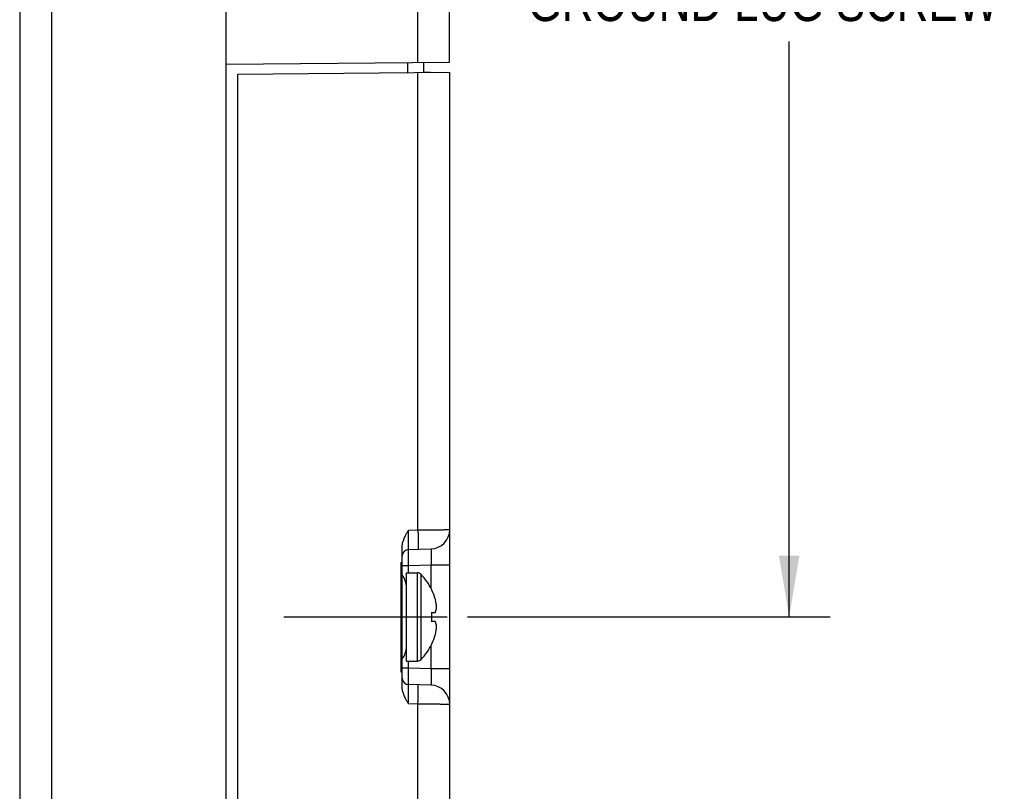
# Model space of a CAD drawing. Header units: inches. Extents: x 0 to 34, y 0 to 22.
# Tile 30 of 47: x 13.5 to 16.5, y 13.5 to 15.9. Entities that reach past the tile are written whole.
import ezdxf

# ---------------------------------------------------------------- set-up
doc = ezdxf.new("R2010")
doc.units = ezdxf.units.IN
doc.header["$LTSCALE"] = 1.87
doc.header["$MEASUREMENT"] = 0
doc.linetypes.add('CENTER', pattern=[0.6, 0.375, -0.075, 0.075, -0.075])
doc.layers.get('0').update_dxf_attribs({"linetype": 'CONTINUOUS'})
doc.layers.add('DEFAULT_1', color=7, linetype='CENTER')
doc.layers.add('DIMENSIONS', color=7, linetype='CONTINUOUS')
doc.styles.get("Standard").update_dxf_attribs({"font": 'txt', "width": 0.8})
doc.dimstyles.new('DIMSTYLE_1', dxfattribs={"dimtxt": 0.125, "dimasz": 0.1875, "dimexe": 0.18, "dimexo": 0.0625, "dimgap": 0.09, "dimtad": 0, "dimtih": 1, "dimtoh": 1, "dimdec": 3, "dimzin": 4, "dimdsep": 46, "dimtxsty": 'STANDARD', "dimblk": '_FILLED', "dimblk1": '_FILLED', "dimblk2": '_FILLED', "dimcen": 0.09, "dimadec": 0, "dimazin": 0, "dimtp": 0.01, "dimtm": 0.01, "dimtfac": 1, "dimtdec": 3, "dimtofl": 0, "dimtmove": 0, "dimatfit": 3, "dimldrblk": '_FILLED', "dimfxl": 1, "dimtolj": 1, "dimtzin": 4, "dimarcsym": 0})

# ---------------------------------------------------------------- blocks, each defined once
blk = doc.blocks.new('_FILLED')
at = {"color": 0, "linetype": 'BYBLOCK'}
blk.add_solid([(0, 0), (-1, 0.167), (-1, -0.167)], dxfattribs=at)
blk = doc.blocks.new('*D3')
at = {"layer": 'DIMENSIONS', "color": 2, "linetype": 'CONTINUOUS'}
for p, q in [((14.9107, 18.5519), (16.0125, 18.5519)), ((15.8875, 18.5519), (15.8875, 16.2992)), ((15.8875, 14.0689), (15.8875, 15.8305)), ((14.9033, 14.0689), (16.0125, 14.0689))]:
    blk.add_line(p, q, dxfattribs=at)
at = {"layer": 'DIMENSIONS', "color": 2, "linetype": 'CONTINUOUS', "xscale": 0.1875, "yscale": 0.1875, "zscale": 0.1875}
for p, rotation in [((15.8875, 18.5519), 90), ((15.8875, 14.0689), 270)]:
    blk.add_blockref('_FILLED', p, dxfattribs=dict(at, rotation=rotation))
at = {"layer": 'DIMENSIONS', "color": 2, "linetype": 'CONTINUOUS', "width": 0.8}
for s, p in [('[', (15.8, 16.1117)), (']', (16.5, 16.1117)), ('4.483', (15.175, 16.1117)), ('113.87', (15.9, 16.1117)), ('GROUND LUG SCREW', (15.0875, 15.893))]:
    blk.add_text(s, height=0.125, dxfattribs=at).set_placement(p)

msp = doc.modelspace()

# ---------------------------------------------------------------- linework, layer by layer
at = {"color": 7, "linetype": 'CONTINUOUS'}
for p, q in [((14.8481, 15.7668), (14.8481, 18.5126)), ((13.6293, 16.975), (13.6293, 13.0588)), ((14.7507, 15.766), (14.7507, 16.9748)), ((13.532, 16.96), (13.532, 13.0711)), ((14.1639, 11.4606), (14.1639, 16.6764)), ((14.1639, 15.7609), (14.8481, 15.7668)), ((14.7204, 15.7351), (14.7204, 15.7657)), ((14.7691, 15.7355), (14.7691, 15.7662)), ((14.1997, 15.7306), (14.8485, 15.7362)), ((14.7511, 14.3353), (14.7511, 15.7354)), ((14.7894, 15.7357), (14.7691, 15.7362)), ((14.8485, 11.5362), (14.8485, 15.7362)), ((14.1997, 11.4668), (14.1997, 15.7306)), ((14.7223, 14.3345), (14.7511, 14.3353)), ((14.7028, 13.8548), (14.7028, 14.2826)), ((14.7223, 14.2755), (14.791, 14.2773)), ((14.6989, 14.236), (14.7028, 14.236)), ((14.6989, 14.236), (14.6989, 13.9014)), ((14.791, 14.2274), (14.7223, 14.2256)), ((14.8485, 14.2274), (14.791, 14.2274)), ((14.791, 14.2274), (14.791, 14.1568)), ((14.7223, 14.2256), (14.7028, 14.2256)), ((14.7158, 14.2039), (14.7497, 14.2039)), ((14.7158, 13.9339), (14.7158, 14.2039)), ((14.7223, 14.2039), (14.7223, 14.2256)), ((14.7497, 13.9339), (14.7497, 14.2039)), ((14.7606, 13.9385), (14.7606, 14.1992)), ((14.7935, 14.0829), (14.804, 14.0829)), ((14.804, 14.0549), (14.7935, 14.0549)), ((14.791, 13.9809), (14.791, 13.9101)), ((14.7158, 13.9339), (14.7497, 13.9339)), ((14.7223, 13.9119), (14.7223, 13.9339)), ((14.6989, 13.9014), (14.7028, 13.9014)), ((14.7223, 13.9119), (14.7028, 13.9119)), ((14.791, 13.9101), (14.7223, 13.9119)), ((14.8485, 13.9101), (14.791, 13.9101)), ((14.791, 13.8601), (14.7223, 13.8619)), ((14.7511, 13.8021), (14.7223, 13.8029)), ((14.7511, 13.0473), (14.7511, 13.8021))]:
    msp.add_line(p, q, dxfattribs=at)
for centre, radius, start, end in [((14.7895, 14.3363), 0.059, 271.5, 0.0017), ((14.7228, 14.2555), 0.02, 91.5, 180.007), ((14.6518, 14.1589), 0.064, 0, 37.0854), ((14.7497, 14.1889), 0.015, 43.644, 90), ((14.6239, 14.0689), 0.1889, 26.0693, 43.644), ((14.6239, 14.0689), 0.1883, 16.9784, 25.7444), ((14.6239, 14.0689), 0.1889, 316.356, 333.9307), ((14.6239, 14.0689), 0.1883, 334.2556, 343.0216), ((14.6518, 13.9789), 0.064, 322.9146, 360), ((14.7497, 13.9489), 0.015, 270, 316.356), ((14.7228, 13.8819), 0.02, 180, 268.5), ((14.7895, 13.8011), 0.059, 360, 88.4988)]:
    msp.add_arc(centre, radius, start, end, dxfattribs=at)
for points, knots in [([(14.7028, 14.2826), (14.7028, 14.2838), (14.7029, 14.2865), (14.7034, 14.2906), (14.7043, 14.2952), (14.7056, 14.3002), (14.7076, 14.3058), (14.7102, 14.312), (14.7135, 14.319), (14.7176, 14.3265), (14.7207, 14.3318), (14.7223, 14.3345)], [0, 0, 0, 0, 0.067564, 0.141563, 0.22344, 0.315275, 0.419807, 0.539536, 0.676056, 0.829972, 1, 1, 1, 1]), ([(14.7223, 14.2755), (14.7222, 14.2755), (14.7223, 14.2759), (14.7222, 14.2762), (14.7222, 14.277), (14.7221, 14.278), (14.7221, 14.2794), (14.7221, 14.281), (14.7221, 14.2828), (14.7221, 14.285), (14.7221, 14.2874), (14.7221, 14.29), (14.7221, 14.2929), (14.7221, 14.296), (14.7221, 14.2992), (14.7221, 14.3027), (14.7221, 14.3063), (14.7221, 14.31), (14.7221, 14.3139), (14.7222, 14.3179), (14.7222, 14.322), (14.7222, 14.3261), (14.7222, 14.3303), (14.7223, 14.3331), (14.7223, 14.3345)], [0, 0, 0, 0, 0.002611, 0.010251, 0.022923, 0.040585, 0.063138, 0.090443, 0.122391, 0.158841, 0.199498, 0.244186, 0.292811, 0.345061, 0.400566, 0.459157, 0.52059, 0.584458, 0.65042, 0.718178, 0.787414, 0.857699, 0.928642, 1, 1, 1, 1]), ([(14.7511, 14.3353), (14.7532, 14.3353), (14.7575, 14.3353), (14.7639, 14.3354), (14.7702, 14.3355), (14.7764, 14.3355), (14.7825, 14.3356), (14.7885, 14.3357), (14.7943, 14.3357), (14.7999, 14.3358), (14.8053, 14.3359), (14.8105, 14.3359), (14.8154, 14.336), (14.82, 14.336), (14.8243, 14.3361), (14.8284, 14.3361), (14.8321, 14.3361), (14.8354, 14.3362), (14.8384, 14.3362), (14.841, 14.3362), (14.8432, 14.3363), (14.845, 14.3363), (14.8465, 14.3363), (14.8475, 14.3363), (14.8481, 14.3363), (14.8484, 14.3363), (14.8485, 14.3363)], [0, 0, 0, 0, 0.066019, 0.131669, 0.196563, 0.260477, 0.323283, 0.3847, 0.444349, 0.502024, 0.557548, 0.610688, 0.661146, 0.708698, 0.75322, 0.794569, 0.832528, 0.866889, 0.897539, 0.924385, 0.94731, 0.966171, 0.980905, 0.991489, 0.997871, 1, 1, 1, 1]), ([(14.7511, 14.3353), (14.7511, 14.3339), (14.7512, 14.3311), (14.7513, 14.3269), (14.7514, 14.3228), (14.7515, 14.3187), (14.7515, 14.3147), (14.7516, 14.3108), (14.7516, 14.3071), (14.7517, 14.3035), (14.7517, 14.3), (14.7517, 14.2967), (14.7517, 14.2937), (14.7517, 14.2908), (14.7517, 14.2882), (14.7517, 14.2858), (14.7516, 14.2836), (14.7516, 14.2817), (14.7515, 14.2801), (14.7515, 14.2788), (14.7514, 14.2778), (14.7513, 14.277), (14.7512, 14.2766), (14.7512, 14.2763), (14.7511, 14.2763)], [0, 0, 0, 0, 0.071256, 0.142147, 0.212311, 0.281391, 0.349036, 0.414901, 0.478653, 0.539966, 0.598528, 0.654043, 0.706228, 0.754817, 0.799565, 0.840244, 0.876648, 0.908595, 0.935924, 0.958501, 0.976219, 0.989005, 0.996846, 1, 1, 1, 1]), ([(14.7223, 14.2256), (14.7223, 14.2268), (14.7222, 14.2293), (14.7222, 14.233), (14.7222, 14.2367), (14.7222, 14.2403), (14.7221, 14.2438), (14.7221, 14.2472), (14.7221, 14.2505), (14.7221, 14.2537), (14.7221, 14.2567), (14.7221, 14.2595), (14.7221, 14.2621), (14.7221, 14.2646), (14.7221, 14.2668), (14.7221, 14.2688), (14.7221, 14.2705), (14.7221, 14.272), (14.7221, 14.2732), (14.7222, 14.2742), (14.7222, 14.2749), (14.7223, 14.2753), (14.7222, 14.2755), (14.7223, 14.2755)], [0, 0, 0, 0, 0.074836, 0.149068, 0.222401, 0.294632, 0.365284, 0.433786, 0.499872, 0.563232, 0.623473, 0.680084, 0.732809, 0.781541, 0.826017, 0.865842, 0.900762, 0.930642, 0.955374, 0.974754, 0.988666, 0.99708, 1, 1, 1, 1]), ([(14.791, 14.2773), (14.7911, 14.2773), (14.7912, 14.2771), (14.7912, 14.2767), (14.7913, 14.276), (14.7914, 14.275), (14.7915, 14.2738), (14.7915, 14.2723), (14.7916, 14.2706), (14.7916, 14.2686), (14.7916, 14.2664), (14.7917, 14.2639), (14.7917, 14.2613), (14.7916, 14.2585), (14.7916, 14.2555), (14.7916, 14.2523), (14.7915, 14.249), (14.7915, 14.2456), (14.7914, 14.2421), (14.7913, 14.2385), (14.7912, 14.2348), (14.7911, 14.2311), (14.7911, 14.2286), (14.791, 14.2274)], [0, 0, 0, 0, 0.003523, 0.01207, 0.026037, 0.045411, 0.070084, 0.099947, 0.134838, 0.17454, 0.218854, 0.267538, 0.320308, 0.376896, 0.436988, 0.500187, 0.56619, 0.634705, 0.705259, 0.777436, 0.850939, 0.925349, 1, 1, 1, 1]), ([(14.7931, 14.1516), (14.7932, 14.1516), (14.7933, 14.1517), (14.7935, 14.1518), (14.7935, 14.1519), (14.7935, 14.1519)], [0, 0, 0, 0, 0.555374, 0.888808, 1, 1, 1, 1]), ([(14.7935, 14.1507), (14.7935, 14.1508), (14.7934, 14.151), (14.7933, 14.1513), (14.7932, 14.1515), (14.7931, 14.1516)], [0, 0, 0, 0, 0.333341, 0.666674, 1, 1, 1, 1]), ([(14.8083, 14.0979), (14.8082, 14.0988), (14.808, 14.1006), (14.8078, 14.1034), (14.8075, 14.1061), (14.8071, 14.1089), (14.8066, 14.1117), (14.8061, 14.1146), (14.8055, 14.1175), (14.8048, 14.1207), (14.8043, 14.1228), (14.804, 14.1239)], [0, 0, 0, 0, 0.105381, 0.210035, 0.314568, 0.419793, 0.52674, 0.636636, 0.750924, 0.871349, 1, 1, 1, 1]), ([(14.7931, 14.0828), (14.7932, 14.0828), (14.7933, 14.0828), (14.7934, 14.0829), (14.7935, 14.0829), (14.7935, 14.0829)], [0, 0, 0, 0, 0.334543, 0.667877, 1, 1, 1, 1]), ([(14.7931, 14.0549), (14.7932, 14.0568), (14.7934, 14.0605), (14.7936, 14.0661), (14.7936, 14.0717), (14.7934, 14.0773), (14.7932, 14.081), (14.7931, 14.0828)], [0, 0, 0, 0, 0.199914, 0.399957, 0.600043, 0.800086, 1, 1, 1, 1]), ([(14.804, 14.0829), (14.8043, 14.0835), (14.8048, 14.0847), (14.8055, 14.0865), (14.8061, 14.0882), (14.8066, 14.0899), (14.8071, 14.0915), (14.8075, 14.0931), (14.8078, 14.0947), (14.808, 14.0963), (14.8082, 14.0973), (14.8083, 14.0979)], [0, 0, 0, 0, 0.132276, 0.254918, 0.370333, 0.4805, 0.587017, 0.691227, 0.794241, 0.896944, 1, 1, 1, 1]), ([(14.7935, 14.0549), (14.7935, 14.0549), (14.7934, 14.0549), (14.7933, 14.0549), (14.7932, 14.0549), (14.7931, 14.0549)], [0, 0, 0, 0, 0.332123, 0.665457, 1, 1, 1, 1]), ([(14.8083, 14.0399), (14.8082, 14.0404), (14.808, 14.0415), (14.8078, 14.0431), (14.8075, 14.0446), (14.8071, 14.0462), (14.8066, 14.0479), (14.8061, 14.0495), (14.8055, 14.0512), (14.8048, 14.053), (14.8043, 14.0542), (14.804, 14.0549)], [0, 0, 0, 0, 0.103121, 0.205876, 0.308931, 0.413167, 0.519694, 0.629851, 0.745236, 0.867816, 1, 1, 1, 1]), ([(14.804, 14.0139), (14.8043, 14.015), (14.8048, 14.0171), (14.8055, 14.0202), (14.8061, 14.0232), (14.8066, 14.0261), (14.8071, 14.0289), (14.8075, 14.0316), (14.8078, 14.0344), (14.808, 14.0371), (14.8082, 14.0389), (14.8083, 14.0399)], [0, 0, 0, 0, 0.128741, 0.249228, 0.363548, 0.473454, 0.580393, 0.685592, 0.790084, 0.894685, 1, 1, 1, 1]), ([(14.7931, 13.9862), (14.7932, 13.9863), (14.7933, 13.9865), (14.7934, 13.9868), (14.7935, 13.987), (14.7935, 13.9871)], [0, 0, 0, 0, 0.333326, 0.666659, 1, 1, 1, 1]), ([(14.7935, 13.9859), (14.7935, 13.9859), (14.7935, 13.9859), (14.7933, 13.986), (14.7932, 13.9861), (14.7931, 13.9862)], [0, 0, 0, 0, 0.111198, 0.44464, 1, 1, 1, 1]), ([(14.7223, 13.8619), (14.7222, 13.8619), (14.7223, 13.8622), (14.7222, 13.8625), (14.7222, 13.8632), (14.7221, 13.8642), (14.7221, 13.8654), (14.7221, 13.8669), (14.7221, 13.8687), (14.7221, 13.8706), (14.7221, 13.8729), (14.7221, 13.8753), (14.7221, 13.8779), (14.7221, 13.8808), (14.7221, 13.8838), (14.7221, 13.8869), (14.7221, 13.8902), (14.7221, 13.8936), (14.7222, 13.8972), (14.7222, 13.9008), (14.7222, 13.9044), (14.7222, 13.9081), (14.7223, 13.9106), (14.7223, 13.9119)], [0, 0, 0, 0, 0.002922, 0.011338, 0.025241, 0.04461, 0.069346, 0.099246, 0.134182, 0.174002, 0.218478, 0.267212, 0.319938, 0.37655, 0.436796, 0.500169, 0.566229, 0.634684, 0.705314, 0.777577, 0.85096, 0.925201, 1, 1, 1, 1]), ([(14.791, 13.9101), (14.7911, 13.9088), (14.7911, 13.9063), (14.7912, 13.9026), (14.7913, 13.8989), (14.7914, 13.8953), (14.7915, 13.8918), (14.7915, 13.8884), (14.7916, 13.8851), (14.7916, 13.8819), (14.7916, 13.8789), (14.7917, 13.8761), (14.7917, 13.8735), (14.7916, 13.871), (14.7916, 13.8688), (14.7916, 13.8668), (14.7915, 13.8651), (14.7915, 13.8636), (14.7914, 13.8624), (14.7913, 13.8614), (14.7912, 13.8607), (14.7912, 13.8603), (14.7911, 13.8601), (14.791, 13.8601)], [0, 0, 0, 0, 0.074742, 0.149015, 0.222529, 0.294788, 0.365328, 0.43382, 0.499878, 0.563093, 0.623156, 0.679734, 0.7325, 0.781183, 0.82551, 0.865193, 0.900051, 0.929922, 0.954598, 0.973949, 0.987919, 0.996485, 1, 1, 1, 1]), ([(14.7223, 13.8029), (14.7207, 13.8057), (14.7176, 13.8109), (14.7135, 13.8185), (14.7102, 13.8254), (14.7076, 13.8316), (14.7056, 13.8372), (14.7043, 13.8422), (14.7034, 13.8468), (14.7029, 13.8509), (14.7028, 13.8536), (14.7028, 13.8548)], [0, 0, 0, 0, 0.169986, 0.323899, 0.46043, 0.580167, 0.684704, 0.776546, 0.85843, 0.932434, 1, 1, 1, 1]), ([(14.7223, 13.8029), (14.7223, 13.8043), (14.7222, 13.8071), (14.7222, 13.8113), (14.7222, 13.8154), (14.7222, 13.8195), (14.7221, 13.8235), (14.7221, 13.8274), (14.7221, 13.8311), (14.7221, 13.8347), (14.7221, 13.8382), (14.7221, 13.8415), (14.7221, 13.8445), (14.7221, 13.8474), (14.7221, 13.85), (14.7221, 13.8524), (14.7221, 13.8546), (14.7221, 13.8565), (14.7221, 13.8581), (14.7221, 13.8594), (14.7222, 13.8604), (14.7222, 13.8612), (14.7223, 13.8616), (14.7222, 13.8619), (14.7223, 13.8619)], [0, 0, 0, 0, 0.071367, 0.142314, 0.212592, 0.281826, 0.349587, 0.415547, 0.479412, 0.540844, 0.59943, 0.654929, 0.707176, 0.755805, 0.800499, 0.841159, 0.877609, 0.909558, 0.936864, 0.959416, 0.977078, 0.98975, 0.99739, 1, 1, 1, 1]), ([(14.7511, 13.8021), (14.7511, 13.8035), (14.7512, 13.8063), (14.7513, 13.8105), (14.7514, 13.8147), (14.7515, 13.8187), (14.7515, 13.8227), (14.7516, 13.8266), (14.7516, 13.8303), (14.7517, 13.834), (14.7517, 13.8374), (14.7517, 13.8407), (14.7517, 13.8438), (14.7517, 13.8466), (14.7517, 13.8493), (14.7517, 13.8517), (14.7516, 13.8538), (14.7516, 13.8557), (14.7515, 13.8573), (14.7515, 13.8586), (14.7514, 13.8597), (14.7513, 13.8604), (14.7512, 13.8608), (14.7512, 13.8611), (14.7511, 13.8611)], [0, 0, 0, 0, 0.071256, 0.142147, 0.212311, 0.281391, 0.349036, 0.414901, 0.478653, 0.539966, 0.598528, 0.654043, 0.706228, 0.754817, 0.799565, 0.840244, 0.876648, 0.908595, 0.935924, 0.958501, 0.976219, 0.989005, 0.996846, 1, 1, 1, 1]), ([(14.8485, 13.8011), (14.8484, 13.8011), (14.8481, 13.8011), (14.8475, 13.8011), (14.8465, 13.8011), (14.845, 13.8011), (14.8432, 13.8012), (14.841, 13.8012), (14.8384, 13.8012), (14.8354, 13.8012), (14.8321, 13.8013), (14.8284, 13.8013), (14.8243, 13.8014), (14.82, 13.8014), (14.8154, 13.8015), (14.8105, 13.8015), (14.8053, 13.8016), (14.7999, 13.8016), (14.7943, 13.8017), (14.7885, 13.8017), (14.7825, 13.8018), (14.7764, 13.8019), (14.7702, 13.8019), (14.7639, 13.802), (14.7575, 13.8021), (14.7532, 13.8021), (14.7511, 13.8021)], [0, 0, 0, 0, 0.002129, 0.008511, 0.019095, 0.033829, 0.05269, 0.075615, 0.102461, 0.133111, 0.167472, 0.205431, 0.24678, 0.291302, 0.338854, 0.389312, 0.442452, 0.497976, 0.555651, 0.6153, 0.676717, 0.739523, 0.803437, 0.868331, 0.933981, 1, 1, 1, 1])]:
    msp.add_open_spline(points, degree=3, knots=knots, dxfattribs=at)
at = {"layer": 'DEFAULT_1', "color": 7, "linetype": 'CENTER'}
msp.add_line((14.3408, 14.0689), (14.8408, 14.0689), dxfattribs=at)

# ---------------------------------------------------------------- dimensions: what is measured, and where the dimension line sits
at = {"layer": 'DIMENSIONS', "color": 2, "linetype": 'CONTINUOUS'}
dim = msp.add_linear_dim(base=(15.8875, 18.5519), p1=(14.9033, 14.0689), p2=(14.9107, 18.5519), angle=90, text='<>\\PGROUND LUG SCREW', dimstyle='DIMSTYLE_1', dxfattribs=at)
dim.commit()
dim.dimension.update_dxf_attribs({"geometry": '*D3', "text_midpoint": (15.8875, 16.0649), "dimtype": 160})

doc.saveas('drawing.dxf')
